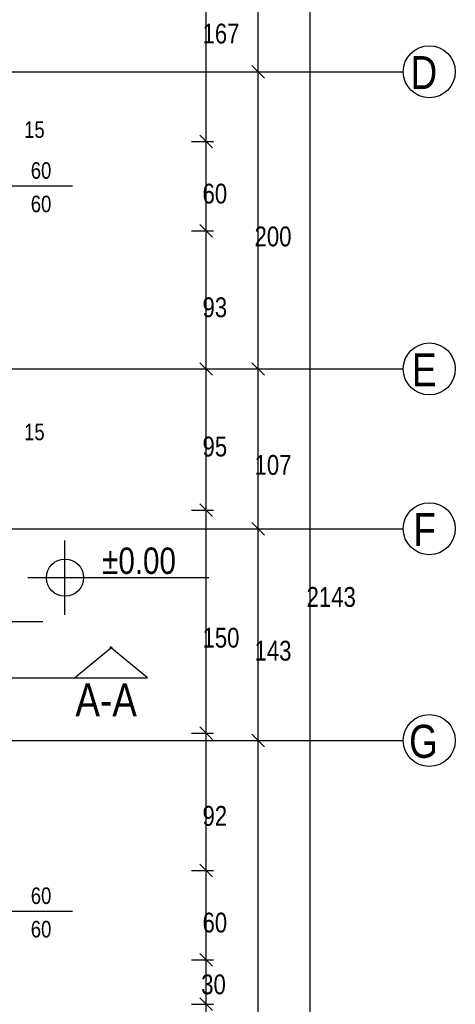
# Model space of a CAD drawing. Header units: centimetres. Extents: x 0 to 14595, y -30 to 2970.
# Tile 8 of 37: x 2080 to 2227, y 1324 to 1655. Entities that reach past the tile are written whole.
import ezdxf

# ---------------------------------------------------------------- set-up
doc = ezdxf.new("R2010")
doc.units = ezdxf.units.CM
doc.layers.add('ASN-MIMARI', color=8, linetype='CONTINUOUS')
doc.styles.get("Standard").update_dxf_attribs({"font": 'arial.ttf', "width": 0.8})

msp = doc.modelspace()

# ---------------------------------------------------------------- linework, layer by layer
at = {"layer": 'ASN-MIMARI'}
for p, q in [((2142.89, 933.11), (2142.89, 2000.11)), ((2098.6, 1433.43), (2111.25, 1443.92)), ((2123.1, 1433.43), (2110.45, 1443.92)), ((1495.19, 1433.43), (2123.1, 1433.43)), ((1471.65, 1412.36), (2084.15, 1412.36))]:
    msp.add_line(p, q, dxfattribs=at)
for points in [[(2160.39, 929.11), (2160.39, 2008.86)], [(2177.89, 929.11), (2177.89, 2008.86)], [(1471.65, 1637.36), (2084.15, 1637.36)], [(2084.15, 1637.36), (2209.15, 1637.36)], [(2157.89, 1637.36), (2162.89, 1637.36)], [(2158.27, 1639.48), (2162.51, 1635.23)], [(2137.89, 1613.86), (2145.39, 1613.86)], [(2140.77, 1615.98), (2145.01, 1611.73)], [(2097.9, 1598.86), (2052.9, 1598.86)], [(2137.89, 1583.86), (2145.39, 1583.86)], [(2140.77, 1585.98), (2145.01, 1581.73)], [(1471.65, 1537.36), (2084.15, 1537.36)], [(2084.15, 1537.36), (2209.15, 1537.36)], [(2137.89, 1537.36), (2145.39, 1537.36)], [(2140.77, 1539.48), (2145.01, 1535.23)], [(2157.89, 1537.36), (2162.89, 1537.36)], [(2158.27, 1539.48), (2162.51, 1535.23)], [(2140.77, 1491.98), (2145.01, 1487.74)], [(2137.89, 1489.86), (2145.39, 1489.86)], [(2158.27, 1485.74), (2162.51, 1481.5)], [(1471.65, 1483.62), (2084.15, 1483.62)], [(2084.15, 1483.62), (2209.15, 1483.62)], [(2157.89, 1483.62), (2162.89, 1483.62)], [(2095.4, 1454.65), (2095.4, 1479.65)], [(2082.9, 1467.15), (2107.9, 1467.15)], [(2107.9, 1467.15), (2143.75, 1467.15)], [(2042.9, 1452.36), (2087.9, 1452.36)], [(2137.89, 1414.86), (2145.39, 1414.86)], [(2140.77, 1416.98), (2145.01, 1412.74)], [(2084.15, 1412.36), (2209.15, 1412.36)], [(2157.89, 1412.36), (2162.89, 1412.36)], [(2158.27, 1414.48), (2162.51, 1410.23)], [(2137.89, 1368.61), (2145.39, 1368.61)], [(2140.77, 1370.73), (2145.01, 1366.48)], [(2097.9, 1354.86), (2052.9, 1354.86)], [(2137.89, 1338.61), (2145.39, 1338.61)], [(2140.77, 1340.73), (2145.01, 1336.48)], [(2140.77, 1325.73), (2145.01, 1321.48)], [(2137.89, 1323.61), (2145.39, 1323.61)]]:
    msp.add_lwpolyline(points, dxfattribs=at)
for centre, radius in [((2217.9, 1637.36), 8.75), ((2217.9, 1537.36), 8.75), ((2217.9, 1483.62), 8.75), ((2095.4, 1467.15), 6.25), ((2217.9, 1412.36), 8.75)]:
    msp.add_circle(centre, radius, dxfattribs=at)

# ---------------------------------------------------------------- texts
at = {"layer": 'ASN-MIMARI', "width": 0.8}
for s, height, p in [('167', 6.667, (2141.64, 1646.87)), ('D', 11.11, (2211.6, 1631.54)), ('15', 5.556, (2081.65, 1615.11)), ('60', 5.556, (2083.9, 1601.36)), ('60', 6.667, (2141.64, 1593.03)), ('60', 5.556, (2083.9, 1590.11)), ('200', 6.667, (2159.14, 1578.62)), ('93', 6.667, (2141.64, 1554.78)), ('E', 11.11, (2212.08, 1531.54)), ('15', 5.556, (2081.65, 1513.39)), ('95', 6.667, (2141.64, 1507.93)), ('107', 6.667, (2159.14, 1501.75)), ('F', 11.11, (2212.57, 1477.8)), ('%%p0.00', 8.889, (2107.9, 1468.4)), ('2143', 6.667, (2176.64, 1457.33)), ('150', 6.667, (2141.64, 1443.62)), ('143', 6.667, (2159.14, 1439.25)), ('A-A', 11.111, (2098.89, 1420.45)), ('G', 11.11, (2211.11, 1406.54)), ('92', 6.667, (2141.64, 1383.67)), ('60', 5.556, (2083.9, 1357.36)), ('60', 5.556, (2083.9, 1346.11)), ('60', 6.667, (2141.64, 1347.78)), ('30', 6.667, (2141.2, 1326.98))]:
    msp.add_text(s, height=height, dxfattribs=at).set_placement(p)

doc.saveas('drawing.dxf')
